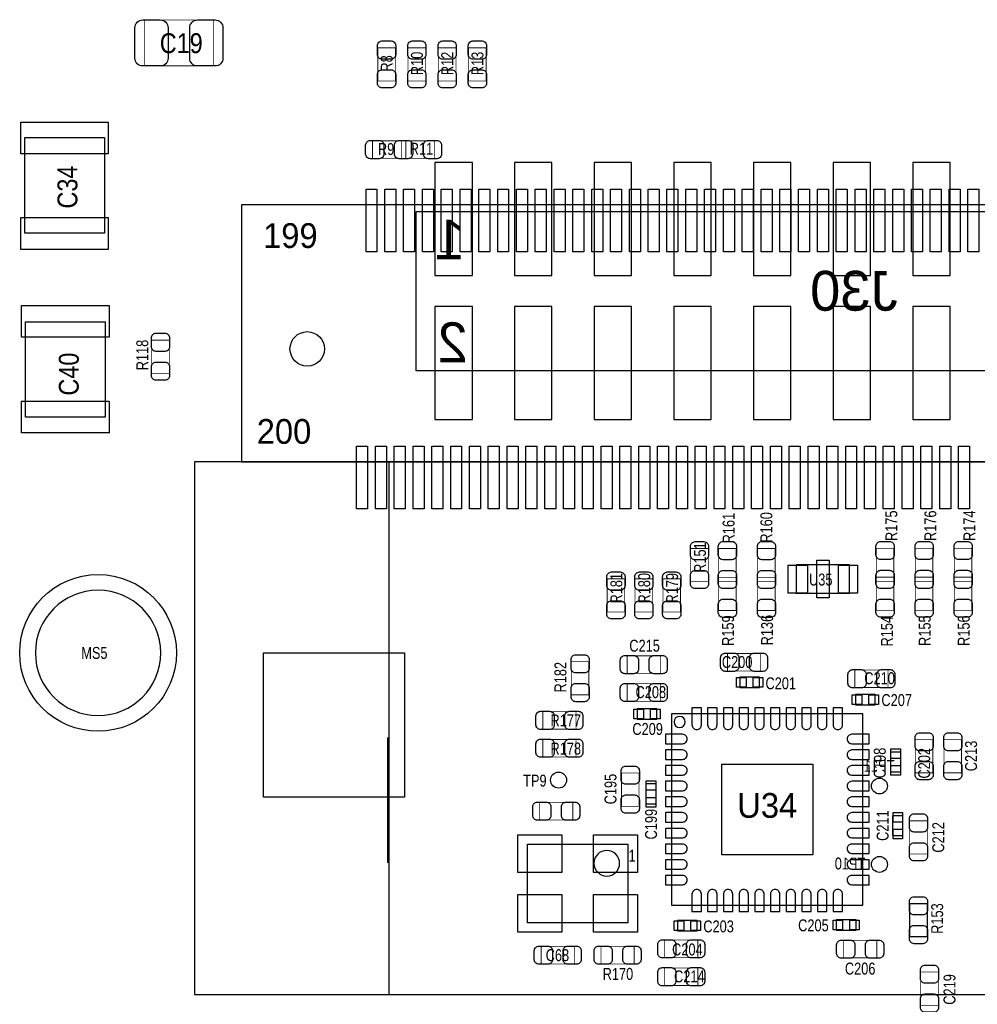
# Model space of a CAD drawing. Extents: x 0 to 190, y -12 to 110.
# Tile 6 of 15: x 39 to 69, y 48 to 80. Entities that reach past the tile are written whole.
import ezdxf
from ezdxf.enums import TextEntityAlignment as Align

# ---------------------------------------------------------------- set-up
doc = ezdxf.new("R2010")
doc.units = 0
for name, color, linetype in [('PG_ASSEMBLY_BOTTOM', 6, 'CONTINUOUS'), ('PG_ASSEMBLY_TOP', 140, 'CONTINUOUS'), ('PIN_BOTTOM', 6, 'CONTINUOUS'), ('PIN_TOP', 140, 'CONTINUOUS'), ('RD_ASSEMBLY_BOTTOM', 6, 'CONTINUOUS'), ('RD_ASSEMBLY_TOP', 140, 'CONTINUOUS')]:
    doc.layers.add(name, color=color, linetype=linetype)

msp = doc.modelspace()

# ---------------------------------------------------------------- linework, layer by layer
at = {"layer": 'PG_ASSEMBLY_BOTTOM'}
msp.add_lwpolyline([(51.185572, 73.51522), (76.433172, 73.51522), (76.433172, 68.43522), (51.185572, 68.43522), (51.185572, 73.51522)], dxfattribs=at)
at = {"layer": 'PG_ASSEMBLY_TOP', "const_width": 0.024892}
for points in [[(42.516044, 78.162404), (42.516044, 79.622396), (44.716192, 79.622396), (44.716192, 78.162404), (42.516044, 78.162404)], [(49.961292, 78.736698), (50.521108, 78.736698), (50.521108, 77.676502), (49.961292, 77.676502), (49.961292, 78.736698)], [(50.926492, 78.736698), (51.486308, 78.736698), (51.486308, 77.676502), (50.926492, 77.676502), (50.926492, 78.736698)], [(51.891692, 78.736698), (52.451508, 78.736698), (52.451508, 77.676502), (51.891692, 77.676502), (51.891692, 78.736698)], [(52.856892, 78.736698), (53.416708, 78.736698), (53.416708, 77.676502), (52.856892, 77.676502), (52.856892, 78.736698)], [(50.85334, 75.768708), (50.85334, 75.208892), (49.793144, 75.208892), (49.793144, 75.768708), (50.85334, 75.768708)], [(50.713132, 75.208892), (50.713132, 75.768708), (51.773328, 75.768708), (51.773328, 75.208892), (50.713132, 75.208892)], [(43.309286, 68.349876), (42.74947, 68.349876), (42.74947, 69.410072), (43.309286, 69.410072), (43.309286, 68.349876)], [(60.503308, 61.699902), (59.943492, 61.699902), (59.943492, 62.760098), (60.503308, 62.760098), (60.503308, 61.699902)], [(61.392308, 61.702696), (60.832492, 61.702696), (60.832492, 62.762892), (61.392308, 62.762892), (61.392308, 61.702696)], [(62.636908, 61.702696), (62.077092, 61.702696), (62.077092, 62.762892), (62.636908, 62.762892), (62.636908, 61.702696)], [(66.421508, 61.70549), (65.861692, 61.70549), (65.861692, 62.765686), (66.421508, 62.765686), (66.421508, 61.70549)], [(67.666108, 61.70549), (67.106292, 61.70549), (67.106292, 62.765686), (67.666108, 62.765686), (67.666108, 61.70549)], [(68.910708, 61.70549), (68.350892, 61.70549), (68.350892, 62.765686), (68.910708, 62.765686), (68.910708, 61.70549)], [(57.836308, 60.731908), (57.276492, 60.731908), (57.276492, 61.792104), (57.836308, 61.792104), (57.836308, 60.731908)], [(58.725308, 60.731908), (58.165492, 60.731908), (58.165492, 61.792104), (58.725308, 61.792104), (58.725308, 60.731908)], [(59.614308, 60.731908), (59.054492, 60.731908), (59.054492, 61.792104), (59.614308, 61.792104), (59.614308, 60.731908)], [(61.392308, 60.782708), (60.832492, 60.782708), (60.832492, 61.842904), (61.392308, 61.842904), (61.392308, 60.782708)], [(62.636908, 60.782708), (62.077092, 60.782708), (62.077092, 61.842904), (62.636908, 61.842904), (62.636908, 60.782708)], [(66.421508, 60.785502), (65.861692, 60.785502), (65.861692, 61.845698), (66.421508, 61.845698), (66.421508, 60.785502)], [(67.666108, 60.785502), (67.106292, 60.785502), (67.106292, 61.845698), (67.666108, 61.845698), (67.666108, 60.785502)], [(68.910708, 60.785502), (68.350892, 60.785502), (68.350892, 61.845698), (68.910708, 61.845698), (68.910708, 60.785502)], [(61.115702, 58.851292), (61.115702, 59.411108), (62.175898, 59.411108), (62.175898, 58.851292), (61.115702, 58.851292)], [(56.693308, 58.093102), (56.133492, 58.093102), (56.133492, 59.153298), (56.693308, 59.153298), (56.693308, 58.093102)], [(58.975498, 59.334908), (58.975498, 58.775092), (57.915302, 58.775092), (57.915302, 59.334908), (58.975498, 59.334908)], [(66.237104, 58.88609), (66.237104, 58.326274), (65.176908, 58.326274), (65.176908, 58.88609), (66.237104, 58.88609)], [(57.915302, 57.886092), (57.915302, 58.445908), (58.975498, 58.445908), (58.975498, 57.886092), (57.915302, 57.886092)], [(56.285892, 57.556908), (56.285892, 56.997092), (55.225696, 56.997092), (55.225696, 57.556908), (56.285892, 57.556908)], [(56.285892, 56.667908), (56.285892, 56.108092), (55.225696, 56.108092), (55.225696, 56.667908), (56.285892, 56.667908)], [(67.106292, 56.664098), (67.666108, 56.664098), (67.666108, 55.603902), (67.106292, 55.603902), (67.106292, 56.664098)], [(68.580508, 55.603902), (68.020692, 55.603902), (68.020692, 56.664098), (68.580508, 56.664098), (68.580508, 55.603902)], [(58.293508, 54.537102), (57.733692, 54.537102), (57.733692, 55.597298), (58.293508, 55.597298), (58.293508, 54.537102)], [(56.181498, 54.661308), (56.181498, 54.101492), (55.121302, 54.101492), (55.121302, 54.661308), (56.181498, 54.661308)], [(67.488308, 53.013102), (66.928492, 53.013102), (66.928492, 54.073298), (67.488308, 54.073298), (67.488308, 53.013102)], [(59.109102, 49.707292), (59.109102, 50.267108), (60.169298, 50.267108), (60.169298, 49.707292), (59.109102, 49.707292)], [(65.87744, 50.25898), (65.87744, 49.699164), (64.817244, 49.699164), (64.817244, 50.25898), (65.87744, 50.25898)], [(55.172102, 49.504092), (55.172102, 50.063908), (56.232298, 50.063908), (56.232298, 49.504092), (55.172102, 49.504092)], [(58.137298, 50.063908), (58.137298, 49.504092), (57.077102, 49.504092), (57.077102, 50.063908), (58.137298, 50.063908)], [(60.169298, 49.378108), (60.169298, 48.818292), (59.109102, 48.818292), (59.109102, 49.378108), (60.169298, 49.378108)], [(67.838828, 48.187102), (67.279012, 48.187102), (67.279012, 49.247298), (67.838828, 49.247298), (67.838828, 48.187102)]]:
    msp.add_lwpolyline(points, dxfattribs=at)
at = {"layer": 'PG_ASSEMBLY_TOP'}
for points in [[(41.237662, 72.82434), (38.697662, 72.82434), (38.697662, 75.87234), (41.237662, 75.87234)], [(38.721538, 69.99478), (41.261538, 69.99478), (41.261538, 66.94678), (38.721538, 66.94678)], [(65.010284, 61.335412), (65.010284, 62.235588), (63.310516, 62.235588), (63.310516, 61.335412)], [(62.13856, 58.322718), (62.13856, 58.652918), (61.50864, 58.652918), (61.50864, 58.322718)], [(65.196466, 58.1025), (65.196466, 57.7723), (65.826386, 57.7723), (65.826386, 58.1025)], [(58.86323, 57.3151), (58.86323, 57.6453), (58.23331, 57.6453), (58.23331, 57.3151)], [(59.332368, 57.482232), (59.332368, 51.382168), (65.432432, 51.382168), (65.432432, 57.482232)], [(66.31559, 55.634128), (66.64579, 55.634128), (66.64579, 56.264048), (66.31559, 56.264048)], [(58.84037, 55.247032), (58.51017, 55.247032), (58.51017, 54.617112), (58.84037, 54.617112)], [(66.7131, 54.23027), (66.3829, 54.23027), (66.3829, 53.60035), (66.7131, 53.60035)], [(67.488308, 50.371502), (66.928492, 50.371502), (66.928492, 51.431698), (67.488308, 51.431698)], [(64.585342, 50.9143), (64.585342, 50.5841), (65.215262, 50.5841), (65.215262, 50.9143)], [(60.1472, 50.5587), (60.1472, 50.8889), (59.51728, 50.8889), (59.51728, 50.5587)]]:
    msp.add_lwpolyline(points, close=True, dxfattribs=at)
for points in [[(44.109894, 48.53051), (118.109746, 48.53051), (118.109746, 65.530476), (116.609876, 65.530476), (116.609876, 73.730358), (45.609764, 73.730358), (45.609764, 65.530476), (44.109894, 65.530476), (44.109894, 48.53051)], [(44.109894, 48.53051), (118.109746, 48.53051), (118.109746, 65.530476), (116.609876, 65.530476), (116.609876, 73.730358), (45.609764, 73.730358), (45.609764, 65.530476), (44.109894, 65.530476), (44.109894, 48.53051)], [(45.609764, 65.530476), (116.61013, 65.530476)], [(116.609876, 65.530476), (45.609764, 65.530476)], [(50.30978, 65.530476), (50.30978, 48.53051)], [(50.275744, 52.728368), (50.275744, 56.72836)], [(57.9374, 50.8127), (54.737, 50.8127), (54.737, 53.3273), (57.9374, 53.3273), (57.9374, 50.8127)]]:
    msp.add_lwpolyline(points, dxfattribs=at)
msp.add_lwpolyline([(43.03776, 59.430412, 1), (39.037768, 59.430412, 1)], format="xyb", close=True, dxfattribs=at)
for points in [[(59.767978, 57.2262, 1), (59.408822, 57.2262, 1), (59.767978, 57.2262)], [(57.67324, 52.7177, 1), (56.85536, 52.7177, 1), (57.67324, 52.7177)]]:
    msp.add_lwpolyline(points, format="xyb", dxfattribs=at)
at = {"layer": 'PIN_BOTTOM'}
for points in [[(51.782472, 75.07732), (51.782472, 71.47052), (52.976272, 71.47052), (52.976272, 75.07732)], [(54.322472, 75.07732), (54.322472, 71.47052), (55.516272, 71.47052), (55.516272, 75.07732)], [(56.862472, 75.07732), (56.862472, 71.47052), (58.056272, 71.47052), (58.056272, 75.07732)], [(59.402472, 75.07732), (59.402472, 71.47052), (60.596272, 71.47052), (60.596272, 75.07732)], [(61.942472, 75.07732), (61.942472, 71.47052), (63.136272, 71.47052), (63.136272, 75.07732)], [(64.482472, 75.07732), (64.482472, 71.47052), (65.676272, 71.47052), (65.676272, 75.07732)], [(67.022472, 75.07732), (67.022472, 71.47052), (68.216272, 71.47052), (68.216272, 75.07732)], [(51.782472, 70.47992), (51.782472, 66.87312), (52.976272, 66.87312), (52.976272, 70.47992)], [(54.322472, 70.47992), (54.322472, 66.87312), (55.516272, 66.87312), (55.516272, 70.47992)], [(56.862472, 70.47992), (56.862472, 66.87312), (58.056272, 66.87312), (58.056272, 70.47992)], [(59.402472, 70.47992), (59.402472, 66.87312), (60.596272, 66.87312), (60.596272, 70.47992)], [(61.942472, 70.47992), (61.942472, 66.87312), (63.136272, 66.87312), (63.136272, 70.47992)], [(64.482472, 70.47992), (64.482472, 66.87312), (65.676272, 66.87312), (65.676272, 70.47992)], [(67.022472, 70.47992), (67.022472, 66.87312), (68.216272, 66.87312), (68.216272, 70.47992)]]:
    msp.add_lwpolyline(points, close=True, dxfattribs=at)
for centre, radius in [((47.709836, 69.130418), 0.550037), ((41.037764, 59.430412), 2.499995), ((65.96253, 55.182262), 0.254), ((65.96253, 52.68214), 0.254)]:
    msp.add_circle(centre, radius, dxfattribs=at)
at = {"layer": 'PIN_TOP'}
for points in [[(42.46118, 79.627476), (43.020996, 79.627476, -0.414709), (43.271186, 79.377286), (43.271186, 78.407514, -0.414709), (43.020996, 78.157324), (42.46118, 78.157324, -0.414709), (42.21099, 78.407514), (42.21099, 79.377286, -0.414709)], [(44.771056, 78.157324), (44.21124, 78.157324, -0.414709), (43.96105, 78.407514), (43.96105, 79.377286, -0.414709), (44.21124, 79.627476), (44.771056, 79.627476, -0.414709), (45.021246, 79.377286), (45.021246, 78.407514, -0.414709)], [(50.531268, 78.806548), (50.531268, 78.52664, -0.414846), (50.381154, 78.376526), (50.101246, 78.376526, -0.414846), (49.951132, 78.52664), (49.951132, 78.806548, -0.414846), (50.101246, 78.956662), (50.381154, 78.956662, -0.414846)], [(51.496468, 78.806548), (51.496468, 78.52664, -0.414846), (51.346354, 78.376526), (51.066446, 78.376526, -0.414846), (50.916332, 78.52664), (50.916332, 78.806548, -0.414846), (51.066446, 78.956662), (51.346354, 78.956662, -0.414846)], [(52.461668, 78.806548), (52.461668, 78.52664, -0.414846), (52.311554, 78.376526), (52.031646, 78.376526, -0.414846), (51.881532, 78.52664), (51.881532, 78.806548, -0.414846), (52.031646, 78.956662), (52.311554, 78.956662, -0.414846)], [(53.426868, 78.806548), (53.426868, 78.52664, -0.414846), (53.276754, 78.376526), (52.996846, 78.376526, -0.414846), (52.846732, 78.52664), (52.846732, 78.806548, -0.414846), (52.996846, 78.956662), (53.276754, 78.956662, -0.414846)], [(49.951132, 77.606652), (49.951132, 77.88656, -0.414846), (50.101246, 78.036674), (50.381154, 78.036674, -0.414846), (50.531268, 77.88656), (50.531268, 77.606652, -0.414846), (50.381154, 77.456538), (50.101246, 77.456538, -0.414846)], [(50.916332, 77.606652), (50.916332, 77.88656, -0.414846), (51.066446, 78.036674), (51.346354, 78.036674, -0.414846), (51.496468, 77.88656), (51.496468, 77.606652, -0.414846), (51.346354, 77.456538), (51.066446, 77.456538, -0.414846)], [(51.881532, 77.606652), (51.881532, 77.88656, -0.414846), (52.031646, 78.036674), (52.311554, 78.036674, -0.414846), (52.461668, 77.88656), (52.461668, 77.606652, -0.414846), (52.311554, 77.456538), (52.031646, 77.456538, -0.414846)], [(52.846732, 77.606652), (52.846732, 77.88656, -0.414846), (52.996846, 78.036674), (53.276754, 78.036674, -0.414846), (53.426868, 77.88656), (53.426868, 77.606652, -0.414846), (53.276754, 77.456538), (52.996846, 77.456538, -0.414846)], [(49.723294, 75.778868), (50.003202, 75.778868, -0.414846), (50.153316, 75.628754), (50.153316, 75.348846, -0.414846), (50.003202, 75.198732), (49.723294, 75.198732, -0.414846), (49.57318, 75.348846), (49.57318, 75.628754, -0.414846)], [(50.643282, 75.778868), (50.92319, 75.778868, -0.414846), (51.073304, 75.628754), (51.073304, 75.348846, -0.414846), (50.92319, 75.198732), (50.643282, 75.198732, -0.414846), (50.493168, 75.348846), (50.493168, 75.628754, -0.414846)], [(50.92319, 75.198732), (50.643282, 75.198732, -0.414846), (50.493168, 75.348846), (50.493168, 75.628754, -0.414846), (50.643282, 75.778868), (50.92319, 75.778868, -0.414846), (51.073304, 75.628754), (51.073304, 75.348846, -0.414846)], [(51.843178, 75.198732), (51.56327, 75.198732, -0.414846), (51.413156, 75.348846), (51.413156, 75.628754, -0.414846), (51.56327, 75.778868), (51.843178, 75.778868, -0.414846), (51.993292, 75.628754), (51.993292, 75.348846, -0.414846)], [(43.319446, 69.479922), (43.319446, 69.200014, -0.414846), (43.169332, 69.0499), (42.889424, 69.0499, -0.414846), (42.73931, 69.200014), (42.73931, 69.479922, -0.414846), (42.889424, 69.630036), (43.169332, 69.630036, -0.414846)], [(42.73931, 68.280026), (42.73931, 68.559934, -0.414846), (42.889424, 68.710048), (43.169332, 68.710048, -0.414846), (43.319446, 68.559934), (43.319446, 68.280026, -0.414846), (43.169332, 68.129912), (42.889424, 68.129912, -0.414846)], [(60.513468, 62.829948), (60.513468, 62.55004, -0.414846), (60.363354, 62.399926), (60.083446, 62.399926, -0.414846), (59.933332, 62.55004), (59.933332, 62.829948, -0.414846), (60.083446, 62.980062), (60.363354, 62.980062, -0.414846)], [(61.402468, 62.832742), (61.402468, 62.552834, -0.414846), (61.252354, 62.40272), (60.972446, 62.40272, -0.414846), (60.822332, 62.552834), (60.822332, 62.832742, -0.414846), (60.972446, 62.982856), (61.252354, 62.982856, -0.414846)], [(62.647068, 62.832742), (62.647068, 62.552834, -0.414846), (62.496954, 62.40272), (62.217046, 62.40272, -0.414846), (62.066932, 62.552834), (62.066932, 62.832742, -0.414846), (62.217046, 62.982856), (62.496954, 62.982856, -0.414846)], [(66.431668, 62.835536), (66.431668, 62.555628, -0.414846), (66.281554, 62.405514), (66.001646, 62.405514, -0.414846), (65.851532, 62.555628), (65.851532, 62.835536, -0.414846), (66.001646, 62.98565), (66.281554, 62.98565, -0.414846)], [(67.676268, 62.835536), (67.676268, 62.555628, -0.414846), (67.526154, 62.405514), (67.246246, 62.405514, -0.414846), (67.096132, 62.555628), (67.096132, 62.835536, -0.414846), (67.246246, 62.98565), (67.526154, 62.98565, -0.414846)], [(68.920868, 62.835536), (68.920868, 62.555628, -0.414846), (68.770754, 62.405514), (68.490846, 62.405514, -0.414846), (68.340732, 62.555628), (68.340732, 62.835536, -0.414846), (68.490846, 62.98565), (68.770754, 62.98565, -0.414846)], [(57.846468, 61.861954), (57.846468, 61.582046, -0.414846), (57.696354, 61.431932), (57.416446, 61.431932, -0.414846), (57.266332, 61.582046), (57.266332, 61.861954, -0.414846), (57.416446, 62.012068), (57.696354, 62.012068, -0.414846)], [(58.735468, 61.861954), (58.735468, 61.582046, -0.414846), (58.585354, 61.431932), (58.305446, 61.431932, -0.414846), (58.155332, 61.582046), (58.155332, 61.861954, -0.414846), (58.305446, 62.012068), (58.585354, 62.012068, -0.414846)], [(59.624468, 61.861954), (59.624468, 61.582046, -0.414846), (59.474354, 61.431932), (59.194446, 61.431932, -0.414846), (59.044332, 61.582046), (59.044332, 61.861954, -0.414846), (59.194446, 62.012068), (59.474354, 62.012068, -0.414846)], [(59.933332, 61.630052), (59.933332, 61.90996, -0.414846), (60.083446, 62.060074), (60.363354, 62.060074, -0.414846), (60.513468, 61.90996), (60.513468, 61.630052, -0.414846), (60.363354, 61.479938), (60.083446, 61.479938, -0.414846)], [(60.822332, 61.632846), (60.822332, 61.912754, -0.414846), (60.972446, 62.062868), (61.252354, 62.062868, -0.414846), (61.402468, 61.912754), (61.402468, 61.632846, -0.414846), (61.252354, 61.482732), (60.972446, 61.482732, -0.414846)], [(61.402468, 61.912754), (61.402468, 61.632846, -0.414846), (61.252354, 61.482732), (60.972446, 61.482732, -0.414846), (60.822332, 61.632846), (60.822332, 61.912754, -0.414846), (60.972446, 62.062868), (61.252354, 62.062868, -0.414846)], [(62.066932, 61.632846), (62.066932, 61.912754, -0.414846), (62.217046, 62.062868), (62.496954, 62.062868, -0.414846), (62.647068, 61.912754), (62.647068, 61.632846, -0.414846), (62.496954, 61.482732), (62.217046, 61.482732, -0.414846)], [(62.647068, 61.912754), (62.647068, 61.632846, -0.414846), (62.496954, 61.482732), (62.217046, 61.482732, -0.414846), (62.066932, 61.632846), (62.066932, 61.912754, -0.414846), (62.217046, 62.062868), (62.496954, 62.062868, -0.414846)], [(65.851532, 61.63564), (65.851532, 61.915548, -0.414846), (66.001646, 62.065662), (66.281554, 62.065662, -0.414846), (66.431668, 61.915548), (66.431668, 61.63564, -0.414846), (66.281554, 61.485526), (66.001646, 61.485526, -0.414846)], [(66.431668, 61.915548), (66.431668, 61.63564, -0.414846), (66.281554, 61.485526), (66.001646, 61.485526, -0.414846), (65.851532, 61.63564), (65.851532, 61.915548, -0.414846), (66.001646, 62.065662), (66.281554, 62.065662, -0.414846)], [(67.096132, 61.63564), (67.096132, 61.915548, -0.414846), (67.246246, 62.065662), (67.526154, 62.065662, -0.414846), (67.676268, 61.915548), (67.676268, 61.63564, -0.414846), (67.526154, 61.485526), (67.246246, 61.485526, -0.414846)], [(67.676268, 61.915548), (67.676268, 61.63564, -0.414846), (67.526154, 61.485526), (67.246246, 61.485526, -0.414846), (67.096132, 61.63564), (67.096132, 61.915548, -0.414846), (67.246246, 62.065662), (67.526154, 62.065662, -0.414846)], [(68.340732, 61.63564), (68.340732, 61.915548, -0.414846), (68.490846, 62.065662), (68.770754, 62.065662, -0.414846), (68.920868, 61.915548), (68.920868, 61.63564, -0.414846), (68.770754, 61.485526), (68.490846, 61.485526, -0.414846)], [(68.920868, 61.915548), (68.920868, 61.63564, -0.414846), (68.770754, 61.485526), (68.490846, 61.485526, -0.414846), (68.340732, 61.63564), (68.340732, 61.915548, -0.414846), (68.490846, 62.065662), (68.770754, 62.065662, -0.414846)], [(57.266332, 60.662058), (57.266332, 60.941966, -0.414846), (57.416446, 61.09208), (57.696354, 61.09208, -0.414846), (57.846468, 60.941966), (57.846468, 60.662058, -0.414846), (57.696354, 60.511944), (57.416446, 60.511944, -0.414846)], [(58.155332, 60.662058), (58.155332, 60.941966, -0.414846), (58.305446, 61.09208), (58.585354, 61.09208, -0.414846), (58.735468, 60.941966), (58.735468, 60.662058, -0.414846), (58.585354, 60.511944), (58.305446, 60.511944, -0.414846)], [(59.044332, 60.662058), (59.044332, 60.941966, -0.414846), (59.194446, 61.09208), (59.474354, 61.09208, -0.414846), (59.624468, 60.941966), (59.624468, 60.662058, -0.414846), (59.474354, 60.511944), (59.194446, 60.511944, -0.414846)], [(60.822332, 60.712858), (60.822332, 60.992766, -0.414846), (60.972446, 61.14288), (61.252354, 61.14288, -0.414846), (61.402468, 60.992766), (61.402468, 60.712858, -0.414846), (61.252354, 60.562744), (60.972446, 60.562744, -0.414846)], [(62.066932, 60.712858), (62.066932, 60.992766, -0.414846), (62.217046, 61.14288), (62.496954, 61.14288, -0.414846), (62.647068, 60.992766), (62.647068, 60.712858, -0.414846), (62.496954, 60.562744), (62.217046, 60.562744, -0.414846)], [(65.851532, 60.715652), (65.851532, 60.99556, -0.414846), (66.001646, 61.145674), (66.281554, 61.145674, -0.414846), (66.431668, 60.99556), (66.431668, 60.715652, -0.414846), (66.281554, 60.565538), (66.001646, 60.565538, -0.414846)], [(67.096132, 60.715652), (67.096132, 60.99556, -0.414846), (67.246246, 61.145674), (67.526154, 61.145674, -0.414846), (67.676268, 60.99556), (67.676268, 60.715652, -0.414846), (67.526154, 60.565538), (67.246246, 60.565538, -0.414846)], [(68.340732, 60.715652), (68.340732, 60.99556, -0.414846), (68.490846, 61.145674), (68.770754, 61.145674, -0.414846), (68.920868, 60.99556), (68.920868, 60.715652, -0.414846), (68.770754, 60.565538), (68.490846, 60.565538, -0.414846)], [(61.045852, 59.421268), (61.32576, 59.421268, -0.414846), (61.475874, 59.271154), (61.475874, 58.991246, -0.414846), (61.32576, 58.841132), (61.045852, 58.841132, -0.414846), (60.895738, 58.991246), (60.895738, 59.271154, -0.414846)], [(62.245748, 58.841132), (61.96584, 58.841132, -0.414846), (61.815726, 58.991246), (61.815726, 59.271154, -0.414846), (61.96584, 59.421268), (62.245748, 59.421268, -0.414846), (62.395862, 59.271154), (62.395862, 58.991246, -0.414846)], [(56.703468, 59.223148), (56.703468, 58.94324, -0.414846), (56.553354, 58.793126), (56.273446, 58.793126, -0.414846), (56.123332, 58.94324), (56.123332, 59.223148, -0.414846), (56.273446, 59.373262), (56.553354, 59.373262, -0.414846)], [(57.845452, 59.345068), (58.12536, 59.345068, -0.414846), (58.275474, 59.194954), (58.275474, 58.915046, -0.414846), (58.12536, 58.764932), (57.845452, 58.764932, -0.414846), (57.695338, 58.915046), (57.695338, 59.194954, -0.414846)], [(59.045348, 58.764932), (58.76544, 58.764932, -0.414846), (58.615326, 58.915046), (58.615326, 59.194954, -0.414846), (58.76544, 59.345068), (59.045348, 59.345068, -0.414846), (59.195462, 59.194954), (59.195462, 58.915046, -0.414846)], [(65.107058, 58.89625), (65.386966, 58.89625, -0.414846), (65.53708, 58.746136), (65.53708, 58.466228, -0.414846), (65.386966, 58.316114), (65.107058, 58.316114, -0.414846), (64.956944, 58.466228), (64.956944, 58.746136, -0.414846)], [(66.306954, 58.316114), (66.027046, 58.316114, -0.414846), (65.876932, 58.466228), (65.876932, 58.746136, -0.414846), (66.027046, 58.89625), (66.306954, 58.89625, -0.414846), (66.457068, 58.746136), (66.457068, 58.466228, -0.414846)], [(56.123332, 58.023252), (56.123332, 58.30316, -0.414846), (56.273446, 58.453274), (56.553354, 58.453274, -0.414846), (56.703468, 58.30316), (56.703468, 58.023252, -0.414846), (56.553354, 57.873138), (56.273446, 57.873138, -0.414846)], [(57.845452, 58.456068), (58.12536, 58.456068, -0.414846), (58.275474, 58.305954), (58.275474, 58.026046, -0.414846), (58.12536, 57.875932), (57.845452, 57.875932, -0.414846), (57.695338, 58.026046), (57.695338, 58.305954, -0.414846)], [(59.045348, 57.875932), (58.76544, 57.875932, -0.414846), (58.615326, 58.026046), (58.615326, 58.305954, -0.414846), (58.76544, 58.456068), (59.045348, 58.456068, -0.414846), (59.195462, 58.305954), (59.195462, 58.026046, -0.414846)], [(55.155846, 57.567068), (55.435754, 57.567068, -0.414846), (55.585868, 57.416954), (55.585868, 57.137046, -0.414846), (55.435754, 56.986932), (55.155846, 56.986932, -0.414846), (55.005732, 57.137046), (55.005732, 57.416954, -0.414846)], [(56.355742, 56.986932), (56.075834, 56.986932, -0.414846), (55.92572, 57.137046), (55.92572, 57.416954, -0.414846), (56.075834, 57.567068), (56.355742, 57.567068, -0.414846), (56.505856, 57.416954), (56.505856, 57.137046, -0.414846)], [(60.282582, 57.68213), (59.982354, 57.68213), (59.982354, 57.13222, 0.414214), (60.132468, 56.982106, 0.414214), (60.282582, 57.13222)], [(60.782454, 57.68213), (60.482226, 57.68213), (60.482226, 57.13222, 0.414214), (60.63234, 56.982106, 0.414214), (60.782454, 57.13222)], [(61.28258, 57.68213), (60.982352, 57.68213), (60.982352, 57.13222, 0.414214), (61.132466, 56.982106, 0.414214), (61.28258, 57.13222)], [(61.782452, 57.68213), (61.482224, 57.68213), (61.482224, 57.13222, 0.414214), (61.632338, 56.982106, 0.414214), (61.782452, 57.13222)], [(62.282578, 57.68213), (61.98235, 57.68213), (61.98235, 57.13222, 0.414214), (62.132464, 56.982106, 0.414214), (62.282578, 57.13222)], [(62.78245, 57.68213), (62.482222, 57.68213), (62.482222, 57.13222, 0.414214), (62.632336, 56.982106, 0.414214), (62.78245, 57.13222)], [(63.282576, 57.68213), (62.982348, 57.68213), (62.982348, 57.13222, 0.414214), (63.132462, 56.982106, 0.414214), (63.282576, 57.13222)], [(63.782448, 57.68213), (63.48222, 57.68213), (63.48222, 57.13222, 0.414214), (63.632334, 56.982106, 0.414214), (63.782448, 57.13222)], [(64.282574, 57.68213), (63.982346, 57.68213), (63.982346, 57.13222, 0.414214), (64.13246, 56.982106, 0.414214), (64.282574, 57.13222)], [(64.782446, 57.68213), (64.482218, 57.68213), (64.482218, 57.13222, 0.414214), (64.632332, 56.982106, 0.414214), (64.782446, 57.13222)], [(67.676268, 56.733948), (67.676268, 56.45404, -0.414846), (67.526154, 56.303926), (67.246246, 56.303926, -0.414846), (67.096132, 56.45404), (67.096132, 56.733948, -0.414846), (67.246246, 56.884062), (67.526154, 56.884062, -0.414846)], [(68.590668, 56.733948), (68.590668, 56.45404, -0.414846), (68.440554, 56.303926), (68.160646, 56.303926, -0.414846), (68.010532, 56.45404), (68.010532, 56.733948, -0.414846), (68.160646, 56.884062), (68.440554, 56.884062, -0.414846)], [(55.155846, 56.678068), (55.435754, 56.678068, -0.414846), (55.585868, 56.527954), (55.585868, 56.248046, -0.414846), (55.435754, 56.097932), (55.155846, 56.097932, -0.414846), (55.005732, 56.248046), (55.005732, 56.527954, -0.414846)], [(56.355742, 56.097932), (56.075834, 56.097932, -0.414846), (55.92572, 56.248046), (55.92572, 56.527954, -0.414846), (56.075834, 56.678068), (56.355742, 56.678068, -0.414846), (56.505856, 56.527954), (56.505856, 56.248046, -0.414846)], [(59.13247, 56.832246), (59.13247, 56.532018), (59.68238, 56.532018, 0.414214), (59.832494, 56.682132, 0.414214), (59.68238, 56.832246)], [(65.63233, 56.532018), (65.63233, 56.832246), (65.08242, 56.832246, 0.414214), (64.932306, 56.682132, 0.414214), (65.08242, 56.532018)], [(59.13247, 56.332374), (59.13247, 56.032146), (59.68238, 56.032146, 0.414214), (59.832494, 56.18226, 0.414214), (59.68238, 56.332374)], [(65.63233, 56.032146), (65.63233, 56.332374), (65.08242, 56.332374, 0.414214), (64.932306, 56.18226, 0.414214), (65.08242, 56.032146)], [(67.096132, 55.534052), (67.096132, 55.81396, -0.414846), (67.246246, 55.964074), (67.526154, 55.964074, -0.414846), (67.676268, 55.81396), (67.676268, 55.534052, -0.414846), (67.526154, 55.383938), (67.246246, 55.383938, -0.414846)], [(68.010532, 55.534052), (68.010532, 55.81396, -0.414846), (68.160646, 55.964074), (68.440554, 55.964074, -0.414846), (68.590668, 55.81396), (68.590668, 55.534052, -0.414846), (68.440554, 55.383938), (68.160646, 55.383938, -0.414846)], [(58.303668, 55.667148), (58.303668, 55.38724, -0.414846), (58.153554, 55.237126), (57.873646, 55.237126, -0.414846), (57.723532, 55.38724), (57.723532, 55.667148, -0.414846), (57.873646, 55.817262), (58.153554, 55.817262, -0.414846)], [(59.13247, 55.832248), (59.13247, 55.53202), (59.68238, 55.53202, 0.414214), (59.832494, 55.682134, 0.414214), (59.68238, 55.832248)], [(65.63233, 55.53202), (65.63233, 55.832248), (65.08242, 55.832248, 0.414214), (64.932306, 55.682134, 0.414214), (65.08242, 55.53202)], [(59.13247, 55.332376), (59.13247, 55.032148), (59.68238, 55.032148, 0.414214), (59.832494, 55.182262, 0.414214), (59.68238, 55.332376)], [(65.63233, 55.032148), (65.63233, 55.332376), (65.08242, 55.332376, 0.414214), (64.932306, 55.182262, 0.414214), (65.08242, 55.032148)], [(55.051452, 54.671468), (55.33136, 54.671468, -0.414846), (55.481474, 54.521354), (55.481474, 54.241446, -0.414846), (55.33136, 54.091332), (55.051452, 54.091332, -0.414846), (54.901338, 54.241446), (54.901338, 54.521354, -0.414846)], [(56.251348, 54.091332), (55.97144, 54.091332, -0.414846), (55.821326, 54.241446), (55.821326, 54.521354, -0.414846), (55.97144, 54.671468), (56.251348, 54.671468, -0.414846), (56.401462, 54.521354), (56.401462, 54.241446, -0.414846)], [(57.723532, 54.467252), (57.723532, 54.74716, -0.414846), (57.873646, 54.897274), (58.153554, 54.897274, -0.414846), (58.303668, 54.74716), (58.303668, 54.467252, -0.414846), (58.153554, 54.317138), (57.873646, 54.317138, -0.414846)], [(59.13247, 54.83225), (59.13247, 54.532022), (59.68238, 54.532022, 0.414214), (59.832494, 54.682136, 0.414214), (59.68238, 54.83225)], [(65.63233, 54.532022), (65.63233, 54.83225), (65.08242, 54.83225, 0.414214), (64.932306, 54.682136, 0.414214), (65.08242, 54.532022)], [(59.13247, 54.332378), (59.13247, 54.03215), (59.68238, 54.03215, 0.414214), (59.832494, 54.182264, 0.414214), (59.68238, 54.332378)], [(65.63233, 54.03215), (65.63233, 54.332378), (65.08242, 54.332378, 0.414214), (64.932306, 54.182264, 0.414214), (65.08242, 54.03215)], [(67.498468, 54.143148), (67.498468, 53.86324, -0.414846), (67.348354, 53.713126), (67.068446, 53.713126, -0.414846), (66.918332, 53.86324), (66.918332, 54.143148, -0.414846), (67.068446, 54.293262), (67.348354, 54.293262, -0.414846)], [(59.13247, 53.832252), (59.13247, 53.532024), (59.68238, 53.532024, 0.414214), (59.832494, 53.682138, 0.414214), (59.68238, 53.832252)], [(65.63233, 53.532024), (65.63233, 53.832252), (65.08242, 53.832252, 0.414214), (64.932306, 53.682138, 0.414214), (65.08242, 53.532024)], [(59.13247, 53.33238), (59.13247, 53.032152), (59.68238, 53.032152, 0.414214), (59.832494, 53.182266, 0.414214), (59.68238, 53.33238)], [(65.63233, 53.032152), (65.63233, 53.33238), (65.08242, 53.33238, 0.414214), (64.932306, 53.182266, 0.414214), (65.08242, 53.032152)], [(66.918332, 52.943252), (66.918332, 53.22316, -0.414846), (67.068446, 53.373274), (67.348354, 53.373274, -0.414846), (67.498468, 53.22316), (67.498468, 52.943252, -0.414846), (67.348354, 52.793138), (67.068446, 52.793138, -0.414846)], [(59.13247, 52.832254), (59.13247, 52.532026), (59.68238, 52.532026, 0.414214), (59.832494, 52.68214, 0.414214), (59.68238, 52.832254)], [(65.63233, 52.532026), (65.63233, 52.832254), (65.08242, 52.832254, 0.414214), (64.932306, 52.68214, 0.414214), (65.08242, 52.532026)], [(59.13247, 52.332382), (59.13247, 52.032154), (59.68238, 52.032154, 0.414214), (59.832494, 52.182268, 0.414214), (59.68238, 52.332382)], [(65.63233, 52.032154), (65.63233, 52.332382), (65.08242, 52.332382, 0.414214), (64.932306, 52.182268, 0.414214), (65.08242, 52.032154)], [(59.982354, 51.18227), (60.282582, 51.18227), (60.282582, 51.73218, 0.414214), (60.132468, 51.882294, 0.414214), (59.982354, 51.73218)], [(60.482226, 51.18227), (60.782454, 51.18227), (60.782454, 51.73218, 0.414214), (60.63234, 51.882294, 0.414214), (60.482226, 51.73218)], [(60.982352, 51.18227), (61.28258, 51.18227), (61.28258, 51.73218, 0.414214), (61.132466, 51.882294, 0.414214), (60.982352, 51.73218)], [(61.482224, 51.18227), (61.782452, 51.18227), (61.782452, 51.73218, 0.414214), (61.632338, 51.882294, 0.414214), (61.482224, 51.73218)], [(61.98235, 51.18227), (62.282578, 51.18227), (62.282578, 51.73218, 0.414214), (62.132464, 51.882294, 0.414214), (61.98235, 51.73218)], [(62.482222, 51.18227), (62.78245, 51.18227), (62.78245, 51.73218, 0.414214), (62.632336, 51.882294, 0.414214), (62.482222, 51.73218)], [(62.982348, 51.18227), (63.282576, 51.18227), (63.282576, 51.73218, 0.414214), (63.132462, 51.882294, 0.414214), (62.982348, 51.73218)], [(63.48222, 51.18227), (63.782448, 51.18227), (63.782448, 51.73218, 0.414214), (63.632334, 51.882294, 0.414214), (63.48222, 51.73218)], [(63.982346, 51.18227), (64.282574, 51.18227), (64.282574, 51.73218, 0.414214), (64.13246, 51.882294, 0.414214), (63.982346, 51.73218)], [(64.482218, 51.18227), (64.782446, 51.18227), (64.782446, 51.73218, 0.414214), (64.632332, 51.882294, 0.414214), (64.482218, 51.73218)], [(67.498468, 51.501548), (67.498468, 51.22164, -0.414846), (67.348354, 51.071526), (67.068446, 51.071526, -0.414846), (66.918332, 51.22164), (66.918332, 51.501548, -0.414846), (67.068446, 51.651662), (67.348354, 51.651662, -0.414846)], [(66.918332, 50.301652), (66.918332, 50.58156, -0.414846), (67.068446, 50.731674), (67.348354, 50.731674, -0.414846), (67.498468, 50.58156), (67.498468, 50.301652, -0.414846), (67.348354, 50.151538), (67.068446, 50.151538, -0.414846)], [(59.039252, 50.277268), (59.31916, 50.277268, -0.414846), (59.469274, 50.127154), (59.469274, 49.847246, -0.414846), (59.31916, 49.697132), (59.039252, 49.697132, -0.414846), (58.889138, 49.847246), (58.889138, 50.127154, -0.414846)], [(60.239148, 49.697132), (59.95924, 49.697132, -0.414846), (59.809126, 49.847246), (59.809126, 50.127154, -0.414846), (59.95924, 50.277268), (60.239148, 50.277268, -0.414846), (60.389262, 50.127154), (60.389262, 49.847246, -0.414846)], [(64.747394, 50.26914), (65.027302, 50.26914, -0.414846), (65.177416, 50.119026), (65.177416, 49.839118, -0.414846), (65.027302, 49.689004), (64.747394, 49.689004, -0.414846), (64.59728, 49.839118), (64.59728, 50.119026, -0.414846)], [(65.94729, 49.689004), (65.667382, 49.689004, -0.414846), (65.517268, 49.839118), (65.517268, 50.119026, -0.414846), (65.667382, 50.26914), (65.94729, 50.26914, -0.414846), (66.097404, 50.119026), (66.097404, 49.839118, -0.414846)], [(55.102252, 50.074068), (55.38216, 50.074068, -0.414846), (55.532274, 49.923954), (55.532274, 49.644046, -0.414846), (55.38216, 49.493932), (55.102252, 49.493932, -0.414846), (54.952138, 49.644046), (54.952138, 49.923954, -0.414846)], [(56.302148, 49.493932), (56.02224, 49.493932, -0.414846), (55.872126, 49.644046), (55.872126, 49.923954, -0.414846), (56.02224, 50.074068), (56.302148, 50.074068, -0.414846), (56.452262, 49.923954), (56.452262, 49.644046, -0.414846)], [(57.007252, 50.074068), (57.28716, 50.074068, -0.414846), (57.437274, 49.923954), (57.437274, 49.644046, -0.414846), (57.28716, 49.493932), (57.007252, 49.493932, -0.414846), (56.857138, 49.644046), (56.857138, 49.923954, -0.414846)], [(58.207148, 49.493932), (57.92724, 49.493932, -0.414846), (57.777126, 49.644046), (57.777126, 49.923954, -0.414846), (57.92724, 50.074068), (58.207148, 50.074068, -0.414846), (58.357262, 49.923954), (58.357262, 49.644046, -0.414846)], [(59.039252, 49.388268), (59.31916, 49.388268, -0.414846), (59.469274, 49.238154), (59.469274, 48.958246, -0.414846), (59.31916, 48.808132), (59.039252, 48.808132, -0.414846), (58.889138, 48.958246), (58.889138, 49.238154, -0.414846)], [(60.239148, 48.808132), (59.95924, 48.808132, -0.414846), (59.809126, 48.958246), (59.809126, 49.238154, -0.414846), (59.95924, 49.388268), (60.239148, 49.388268, -0.414846), (60.389262, 49.238154), (60.389262, 48.958246, -0.414846)], [(67.848988, 49.317148), (67.848988, 49.03724, -0.414846), (67.698874, 48.887126), (67.418966, 48.887126, -0.414846), (67.268852, 49.03724), (67.268852, 49.317148, -0.414846), (67.418966, 49.467262), (67.698874, 49.467262, -0.414846)], [(67.268852, 48.117252), (67.268852, 48.39716, -0.414846), (67.418966, 48.547274), (67.698874, 48.547274, -0.414846), (67.848988, 48.39716), (67.848988, 48.117252, -0.414846), (67.698874, 47.967138), (67.418966, 47.967138, -0.414846)]]:
    msp.add_lwpolyline(points, format="xyb", close=True, dxfattribs=at)
for points in [[(41.364662, 75.35164), (38.570662, 75.35164), (38.570662, 76.36764), (41.364662, 76.36764)], [(49.584864, 72.230488), (49.584864, 74.230484), (49.934876, 74.230484), (49.934876, 72.230488)], [(50.184812, 72.230488), (50.184812, 74.230484), (50.534824, 74.230484), (50.534824, 72.230488)], [(50.78476, 72.230488), (50.78476, 74.230484), (51.134772, 74.230484), (51.134772, 72.230488)], [(51.384708, 72.230488), (51.384708, 74.230484), (51.73472, 74.230484), (51.73472, 72.230488)], [(51.98491, 72.230488), (51.98491, 74.230484), (52.334922, 74.230484), (52.334922, 72.230488)], [(52.584858, 72.230488), (52.584858, 74.230484), (52.93487, 74.230484), (52.93487, 72.230488)], [(53.184806, 72.230488), (53.184806, 74.230484), (53.534818, 74.230484), (53.534818, 72.230488)], [(53.784754, 72.230488), (53.784754, 74.230484), (54.134766, 74.230484), (54.134766, 72.230488)], [(54.384702, 72.230488), (54.384702, 74.230484), (54.734714, 74.230484), (54.734714, 72.230488)], [(54.984904, 72.230488), (54.984904, 74.230484), (55.334916, 74.230484), (55.334916, 72.230488)], [(55.584852, 72.230488), (55.584852, 74.230484), (55.934864, 74.230484), (55.934864, 72.230488)], [(56.1848, 72.230488), (56.1848, 74.230484), (56.534812, 74.230484), (56.534812, 72.230488)], [(56.784748, 72.230488), (56.784748, 74.230484), (57.13476, 74.230484), (57.13476, 72.230488)], [(57.384696, 72.230488), (57.384696, 74.230484), (57.734708, 74.230484), (57.734708, 72.230488)], [(57.984898, 72.230488), (57.984898, 74.230484), (58.33491, 74.230484), (58.33491, 72.230488)], [(58.584846, 72.230488), (58.584846, 74.230484), (58.934858, 74.230484), (58.934858, 72.230488)], [(59.184794, 72.230488), (59.184794, 74.230484), (59.534806, 74.230484), (59.534806, 72.230488)], [(59.784742, 72.230488), (59.784742, 74.230484), (60.134754, 74.230484), (60.134754, 72.230488)], [(60.38469, 72.230488), (60.38469, 74.230484), (60.734702, 74.230484), (60.734702, 72.230488)], [(60.984892, 72.230488), (60.984892, 74.230484), (61.334904, 74.230484), (61.334904, 72.230488)], [(61.58484, 72.230488), (61.58484, 74.230484), (61.934852, 74.230484), (61.934852, 72.230488)], [(62.184788, 72.230488), (62.184788, 74.230484), (62.5348, 74.230484), (62.5348, 72.230488)], [(62.784736, 72.230488), (62.784736, 74.230484), (63.134748, 74.230484), (63.134748, 72.230488)], [(63.384938, 72.230488), (63.384938, 74.230484), (63.73495, 74.230484), (63.73495, 72.230488)], [(63.984886, 72.230488), (63.984886, 74.230484), (64.334898, 74.230484), (64.334898, 72.230488)], [(64.584834, 72.230488), (64.584834, 74.230484), (64.934846, 74.230484), (64.934846, 72.230488)], [(65.184782, 72.230488), (65.184782, 74.230484), (65.534794, 74.230484), (65.534794, 72.230488)], [(65.78473, 72.230488), (65.78473, 74.230484), (66.134742, 74.230484), (66.134742, 72.230488)], [(66.384932, 72.230488), (66.384932, 74.230484), (66.734944, 74.230484), (66.734944, 72.230488)], [(66.98488, 72.230488), (66.98488, 74.230484), (67.334892, 74.230484), (67.334892, 72.230488)], [(67.584828, 72.230488), (67.584828, 74.230484), (67.93484, 74.230484), (67.93484, 72.230488)], [(68.184776, 72.230488), (68.184776, 74.230484), (68.534788, 74.230484), (68.534788, 72.230488)], [(68.784724, 72.230488), (68.784724, 74.230484), (69.134736, 74.230484), (69.134736, 72.230488)], [(41.364662, 72.30364), (38.570662, 72.30364), (38.570662, 73.31964), (41.364662, 73.31964)], [(38.594538, 70.51548), (41.388538, 70.51548), (41.388538, 69.49948), (38.594538, 69.49948)], [(38.594538, 67.46748), (41.388538, 67.46748), (41.388538, 66.45148), (38.594538, 66.45148)], [(49.28489, 64.030352), (49.28489, 66.030348), (49.634902, 66.030348), (49.634902, 64.030352)], [(49.884838, 64.030352), (49.884838, 66.030348), (50.23485, 66.030348), (50.23485, 64.030352)], [(50.484786, 64.030352), (50.484786, 66.030348), (50.834798, 66.030348), (50.834798, 64.030352)], [(51.084734, 64.030352), (51.084734, 66.030348), (51.434746, 66.030348), (51.434746, 64.030352)], [(51.684936, 64.030352), (51.684936, 66.030348), (52.034948, 66.030348), (52.034948, 64.030352)], [(52.284884, 64.030352), (52.284884, 66.030348), (52.634896, 66.030348), (52.634896, 64.030352)], [(52.884832, 64.030352), (52.884832, 66.030348), (53.234844, 66.030348), (53.234844, 64.030352)], [(53.48478, 64.030352), (53.48478, 66.030348), (53.834792, 66.030348), (53.834792, 64.030352)], [(54.084728, 64.030352), (54.084728, 66.030348), (54.43474, 66.030348), (54.43474, 64.030352)], [(54.68493, 64.030352), (54.68493, 66.030348), (55.034942, 66.030348), (55.034942, 64.030352)], [(55.284878, 64.030352), (55.284878, 66.030348), (55.63489, 66.030348), (55.63489, 64.030352)], [(55.884826, 64.030352), (55.884826, 66.030348), (56.234838, 66.030348), (56.234838, 64.030352)], [(56.484774, 64.030352), (56.484774, 66.030348), (56.834786, 66.030348), (56.834786, 64.030352)], [(57.084722, 64.030352), (57.084722, 66.030348), (57.434734, 66.030348), (57.434734, 64.030352)], [(57.684924, 64.030352), (57.684924, 66.030348), (58.034936, 66.030348), (58.034936, 64.030352)], [(58.284872, 64.030352), (58.284872, 66.030348), (58.634884, 66.030348), (58.634884, 64.030352)], [(58.88482, 64.030352), (58.88482, 66.030348), (59.234832, 66.030348), (59.234832, 64.030352)], [(59.484768, 64.030352), (59.484768, 66.030348), (59.83478, 66.030348), (59.83478, 64.030352)], [(60.084716, 64.030352), (60.084716, 66.030348), (60.434728, 66.030348), (60.434728, 64.030352)], [(60.684918, 64.030352), (60.684918, 66.030348), (61.03493, 66.030348), (61.03493, 64.030352)], [(61.284866, 64.030352), (61.284866, 66.030348), (61.634878, 66.030348), (61.634878, 64.030352)], [(61.884814, 64.030352), (61.884814, 66.030348), (62.234826, 66.030348), (62.234826, 64.030352)], [(62.484762, 64.030352), (62.484762, 66.030348), (62.834774, 66.030348), (62.834774, 64.030352)], [(63.08471, 64.030352), (63.08471, 66.030348), (63.434722, 66.030348), (63.434722, 64.030352)], [(63.684912, 64.030352), (63.684912, 66.030348), (64.034924, 66.030348), (64.034924, 64.030352)], [(64.28486, 64.030352), (64.28486, 66.030348), (64.634872, 66.030348), (64.634872, 64.030352)], [(64.884808, 64.030352), (64.884808, 66.030348), (65.23482, 66.030348), (65.23482, 64.030352)], [(65.484756, 64.030352), (65.484756, 66.030348), (65.834768, 66.030348), (65.834768, 64.030352)], [(66.084704, 64.030352), (66.084704, 66.030348), (66.434716, 66.030348), (66.434716, 64.030352)], [(66.684906, 64.030352), (66.684906, 66.030348), (67.034918, 66.030348), (67.034918, 64.030352)], [(67.284854, 64.030352), (67.284854, 66.030348), (67.634866, 66.030348), (67.634866, 64.030352)], [(67.884802, 64.030352), (67.884802, 66.030348), (68.234814, 66.030348), (68.234814, 64.030352)], [(68.48475, 64.030352), (68.48475, 66.030348), (68.834762, 66.030348), (68.834762, 64.030352)], [(63.6651, 62.23), (63.6651, 61.341), (63.0555, 61.341), (63.0555, 62.23)], [(64.360425, 62.385448), (64.360425, 61.185552), (63.960375, 61.185552), (63.960375, 62.385448)], [(65.2653, 62.23), (65.2653, 61.341), (64.6557, 61.341), (64.6557, 62.23)], [(46.309534, 54.830472), (46.309534, 59.430412), (50.809652, 59.430412), (50.809652, 54.830472)], [(61.709046, 58.640218), (61.709046, 58.335418), (61.404246, 58.335418), (61.404246, 58.640218)], [(62.242954, 58.640218), (62.242954, 58.335418), (61.938154, 58.335418), (61.938154, 58.640218)], [(65.092072, 57.785), (65.092072, 58.0898), (65.396872, 58.0898), (65.396872, 57.785)], [(65.62598, 57.785), (65.62598, 58.0898), (65.93078, 58.0898), (65.93078, 57.785)], [(58.433716, 57.6326), (58.433716, 57.3278), (58.128916, 57.3278), (58.128916, 57.6326)], [(58.967624, 57.6326), (58.967624, 57.3278), (58.662824, 57.3278), (58.662824, 57.6326)], [(66.63309, 56.063642), (66.32829, 56.063642), (66.32829, 56.368442), (66.63309, 56.368442)], [(60.932314, 52.982114), (60.932314, 55.882032), (63.832232, 55.882032), (63.832232, 52.982114)], [(66.63309, 55.529734), (66.32829, 55.529734), (66.32829, 55.834534), (66.63309, 55.834534)], [(58.52287, 55.351426), (58.82767, 55.351426), (58.82767, 55.046626), (58.52287, 55.046626)], [(58.52287, 54.817518), (58.82767, 54.817518), (58.82767, 54.512718), (58.52287, 54.512718)], [(66.3956, 54.334664), (66.7004, 54.334664), (66.7004, 54.029864), (66.3956, 54.029864)], [(66.3956, 53.800756), (66.7004, 53.800756), (66.7004, 53.495956), (66.3956, 53.495956)], [(55.8292, 53.62194), (55.8292, 52.42306), (54.4322, 52.42306), (54.4322, 53.62194)], [(58.2422, 53.62194), (58.2422, 52.42306), (56.8452, 52.42306), (56.8452, 53.62194)], [(55.8292, 51.71694), (55.8292, 50.51806), (54.4322, 50.51806), (54.4322, 51.71694)], [(58.2422, 51.71694), (58.2422, 50.51806), (56.8452, 50.51806), (56.8452, 51.71694)], [(64.480948, 50.5968), (64.480948, 50.9016), (64.785748, 50.9016), (64.785748, 50.5968)], [(65.014856, 50.5968), (65.014856, 50.9016), (65.319656, 50.9016), (65.319656, 50.5968)], [(59.717686, 50.8762), (59.717686, 50.5714), (59.412886, 50.5714), (59.412886, 50.8762)], [(60.251594, 50.8762), (60.251594, 50.5714), (59.946794, 50.5714), (59.946794, 50.8762)]]:
    msp.add_lwpolyline(points, close=True, dxfattribs=at)
for centre, radius in [((47.709836, 69.130418), 0.550037), ((41.037764, 59.430412), 2.499995), ((55.7276, 55.372), 0.254)]:
    msp.add_circle(centre, radius, dxfattribs=at)

# ---------------------------------------------------------------- texts
at = {"layer": 'PG_ASSEMBLY_BOTTOM', "text_generation_flag": 2, "width": 1.02}
for s, p in [('1', (52.7304, 71.9836)), ('2', (52.832, 68.707))]:
    msp.add_text(s, height=1.27, dxfattribs=at).set_placement(p)
at = {"layer": 'PG_ASSEMBLY_TOP'}
for s, height, width, p in [('199', 0.78994, 0.987138, (46.30166, 72.35063)), ('200', 0.78994, 0.987138, (46.09846, 66.10223)), ('1', 0.381, 0.8, (57.96026, 52.77104))]:
    msp.add_text(s, height=height, dxfattribs=dict(at, width=width)).set_placement(p)
at = {"layer": 'RD_ASSEMBLY_BOTTOM', "text_generation_flag": 2, "width": 1.02}
msp.add_text('J30', height=1.27, dxfattribs=at).set_placement((66.543428, 70.35038))
at = {"layer": 'RD_ASSEMBLY_BOTTOM', "text_generation_flag": 2, "width": 0.8}
for s, p in [('TP11', (65.95364, 55.63616)), ('TP10', (65.024, 52.51958))]:
    msp.add_text(s, height=0.381, dxfattribs=at).set_placement(p, align=Align.CENTER)
at = {"layer": 'RD_ASSEMBLY_TOP'}
for s, height, width, p in [('C19', 0.635, 0.88, (43.69054, 78.56728)), ('R9', 0.381, 0.8, (50.22596, 75.31608)), ('R11', 0.381, 0.8, (51.35372, 75.32624)), ('C215', 0.381, 0.8, (58.4708, 59.46902)), ('C200', 0.381, 0.8, (61.42228, 58.94832)), ('C210', 0.381, 0.8, (65.96634, 58.430922)), ('C201', 0.381, 0.8, (62.8142, 58.269378)), ('C208', 0.381, 0.8, (58.66892, 57.9882)), ('C207', 0.381, 0.8, (66.51244, 57.7342)), ('R177', 0.381, 0.8, (55.9562, 57.08396)), ('C209', 0.381, 0.8, (58.56732, 56.81218)), ('R178', 0.381, 0.8, (55.9562, 56.18734)), ('TP9', 0.381, 0.8, (54.97068, 55.16372)), ('U34', 0.78994, 0.987138, (62.3824, 54.168802)), ('C203', 0.381, 0.8, (60.83046, 50.51298)), ('C205', 0.381, 0.8, (63.8556, 50.546)), ('C68', 0.381, 0.8, (55.690262, 49.594516)), ('C204', 0.381, 0.8, (59.83478, 49.77638)), ('R170', 0.381, 0.8, (57.6199, 48.9966)), ('C206', 0.381, 0.8, (65.34658, 49.16678)), ('C214', 0.381, 0.8, (59.89828, 48.91786))]:
    msp.add_text(s, height=height, dxfattribs=dict(at, width=width)).set_placement(p, align=Align.CENTER)
at = {"layer": 'RD_ASSEMBLY_TOP', "width": 0.8}
for s, p in [('R10', (51.39944, 78.23962)), ('R12', (52.36464, 78.23962)), ('R13', (53.32984, 78.23962)), ('R8', (50.43424, 78.23962)), ('R118', (42.63771, 68.9356)), ('R161', (61.341, 63.4111)), ('R160', (62.54496, 63.434214)), ('R175', (66.53276, 63.487808)), ('R176', (67.77736, 63.487808)), ('R174', (69.02196, 63.487808)), ('R151', (60.4266, 62.4713)), ('R181', (57.7596, 61.493146)), ('R180', (58.6486, 61.493146)), ('R179', (59.5376, 61.493146)), ('R159', (61.32322, 60.13958)), ('R136', (62.56782, 60.15736)), ('R154', (66.39052, 60.1218)), ('R155', (67.59702, 60.13958)), ('R156', (68.84162, 60.13958)), ('R182', (55.97652, 58.65368)), ('C213', (69.0753, 56.14162)), ('C198', (66.16192, 55.9181)), ('C202', (67.57924, 55.90794)), ('C195', (57.57418, 55.08498)), ('C199', (58.86704, 53.96484)), ('C211', (66.25336, 53.91912)), ('C212', (68.02882, 53.5432)), ('R153', (67.99326, 50.9524)), ('C219', (68.38696, 48.6918))]:
    msp.add_text(s, height=0.381, rotation=90, dxfattribs=at).set_placement(p, align=Align.CENTER)
at = {"layer": 'RD_ASSEMBLY_TOP', "width": 0.88}
for s, p in [('C34', (40.37838, 73.6092)), ('C40', (40.42156, 67.6402))]:
    msp.add_text(s, height=0.635, rotation=90, dxfattribs=at).set_placement(p)
at = {"layer": 'RD_ASSEMBLY_TOP', "width": 0.8}
for s, p in [('U35', (63.7159, 61.57976)), ('MS5', (40.501316, 59.238642))]:
    msp.add_text(s, height=0.381, dxfattribs=at).set_placement(p)

doc.saveas('drawing.dxf')
